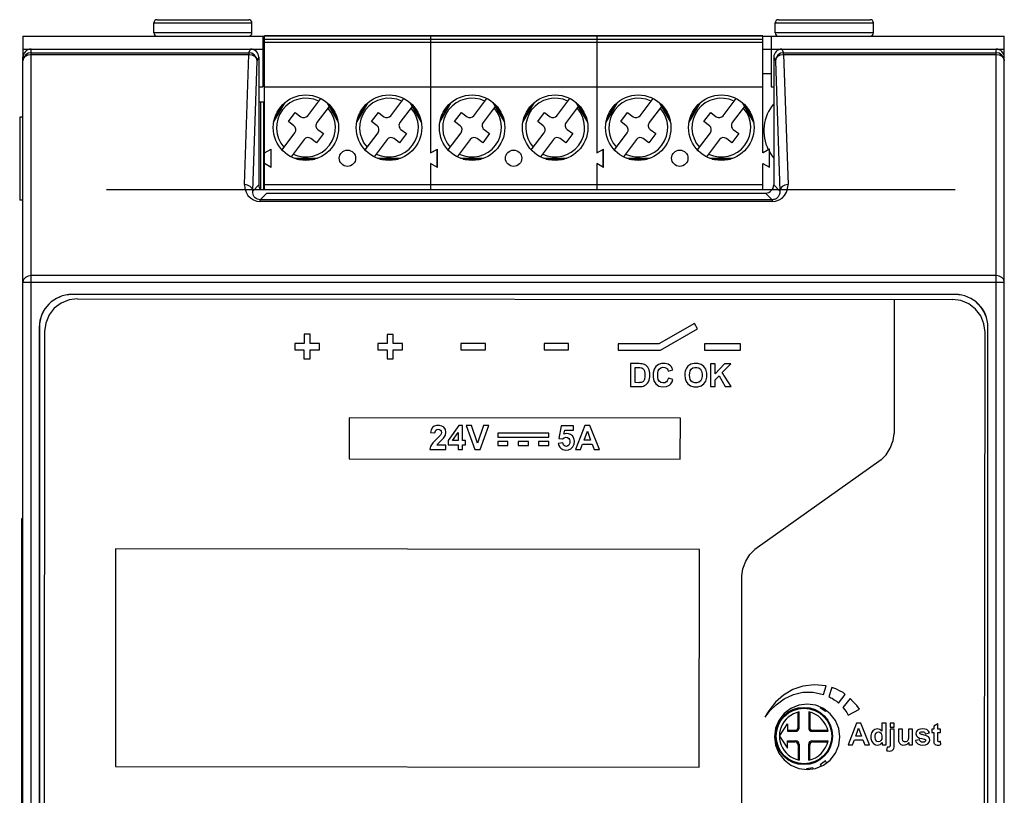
# Model space of a CAD drawing. Header units: inches. Extents: x 0 to 420, y 0 to 297.
# Tile 10 of 10: x 312 to 373, y 164 to 212. Entities that reach past the tile are written whole.
import ezdxf

# ---------------------------------------------------------------- set-up
doc = ezdxf.new("R2010")
doc.units = ezdxf.units.IN
doc.header["$MEASUREMENT"] = 0

msp = doc.modelspace()

# ---------------------------------------------------------------- linework, layer by layer
at = {"color": 7, "linetype": 'Continuous'}
for p, q in [((320.899, 211.5), (326.499, 211.5)), ((358.899, 211.5), (364.499, 211.5)), ((320.699, 210.7), (320.699, 211.3)), ((320.699, 211.3), (326.699, 211.3)), ((326.699, 210.7), (326.699, 211.3)), ((358.699, 210.7), (358.699, 211.3)), ((358.699, 211.3), (364.699, 211.3)), ((364.699, 210.7), (364.699, 211.3)), ((312.699, 210.5), (312.699, 209.199)), ((312.699, 210.5), (327.459, 210.5)), ((326.699, 210.7), (320.699, 210.7)), ((327.359, 210.5), (327.359, 207.4)), ((327.457, 210.513), (327.457, 210.5)), ((357.937, 210.513), (327.457, 210.513)), ((327.459, 201.1), (327.459, 210.5)), ((357.939, 210.5), (327.459, 210.5)), ((327.459, 210.3), (357.939, 210.3)), ((357.939, 210.1), (327.459, 210.1)), ((337.617, 210.513), (337.617, 210.5)), ((337.619, 210.5), (337.619, 203.349)), ((347.777, 210.5), (347.777, 210.513)), ((347.779, 210.5), (347.779, 203.349)), ((357.937, 210.5), (357.937, 210.513)), ((357.939, 203.349), (357.939, 210.5)), ((357.939, 210.5), (372.699, 210.5)), ((358.439, 210.5), (358.439, 207.4)), ((364.699, 210.7), (358.699, 210.7)), ((372.699, 209.199), (372.699, 210.5)), ((312.699, 209.7), (327.359, 209.7)), ((313.199, 87.3), (313.199, 209.7)), ((326.511, 209.483), (326.619, 209.7)), ((327.359, 209.7), (327.459, 209.7)), ((357.939, 209.7), (358.439, 209.7)), ((358.439, 209.7), (372.699, 209.7)), ((359.098, 209.7), (359.206, 209.483)), ((372.199, 87.3), (372.199, 209.7)), ((312.699, 87.801), (312.699, 209.199)), ((312.699, 208.984), (312.736, 209.134)), ((313.199, 209.483), (326.511, 209.483)), ((313.199, 209.379), (326.511, 209.379)), ((326.243, 201.419), (326.511, 209.379)), ((326.511, 209.483), (326.511, 209.379)), ((326.743, 201.024), (327.011, 208.984)), ((327.011, 208.984), (327.119, 209.2)), ((327.119, 209.2), (327.119, 201.4)), ((358.599, 209.2), (358.599, 201.4)), ((358.599, 209.2), (358.707, 208.984)), ((358.707, 208.984), (358.975, 201.024)), ((359.206, 209.379), (359.206, 209.483)), ((359.206, 209.483), (372.199, 209.483)), ((359.206, 209.379), (359.474, 201.419)), ((359.206, 209.379), (372.199, 209.379)), ((372.661, 209.135), (372.699, 208.984)), ((372.699, 87.801), (372.699, 209.199)), ((327.457, 208.782), (327.359, 208.839)), ((327.459, 208.769), (327.359, 208.827)), ((327.359, 208.073), (327.459, 208.131)), ((357.939, 208.2), (358.439, 208.2)), ((327.119, 207.4), (327.359, 207.4)), ((327.459, 207.4), (357.939, 207.4)), ((358.439, 207.4), (358.599, 207.4)), ((330.109, 205.63), (330.902, 206.684)), ((335.189, 205.63), (335.982, 206.684)), ((340.269, 205.63), (341.062, 206.684)), ((345.349, 205.63), (346.142, 206.684)), ((350.429, 205.63), (351.222, 206.684)), ((355.509, 205.63), (356.302, 206.684)), ((327.459, 206.448), (327.119, 206.448)), ((327.242, 201.1), (327.242, 206.448)), ((327.417, 201.1), (327.417, 206.448)), ((328.026, 205.227), (328.729, 206.445)), ((328.058, 205.383), (328.605, 206.331)), ((331.411, 206.197), (330.669, 205.209)), ((331.268, 206.445), (331.972, 205.227)), ((331.391, 206.332), (331.94, 205.383)), ((333.106, 205.227), (333.809, 206.445)), ((333.138, 205.383), (333.685, 206.331)), ((336.491, 206.197), (335.749, 205.209)), ((336.348, 206.445), (337.052, 205.227)), ((336.471, 206.332), (337.02, 205.383)), ((338.186, 205.227), (338.889, 206.445)), ((338.218, 205.383), (338.765, 206.331)), ((341.571, 206.197), (340.829, 205.209)), ((341.428, 206.445), (342.132, 205.227)), ((341.551, 206.332), (342.1, 205.383)), ((343.266, 205.227), (343.969, 206.445)), ((343.298, 205.383), (343.845, 206.331)), ((346.651, 206.197), (345.909, 205.209)), ((346.508, 206.445), (347.212, 205.227)), ((346.631, 206.332), (347.18, 205.383)), ((348.346, 205.227), (349.049, 206.445)), ((348.378, 205.383), (348.925, 206.331)), ((351.731, 206.197), (350.989, 205.209)), ((351.588, 206.445), (352.292, 205.227)), ((351.711, 206.332), (352.26, 205.383)), ((353.426, 205.227), (354.129, 206.445)), ((353.458, 205.383), (354.005, 206.331)), ((356.811, 206.197), (356.069, 205.209)), ((356.668, 206.445), (357.372, 205.227)), ((356.791, 206.332), (357.34, 205.383)), ((312.499, 205.535), (312.499, 200.465)), ((312.699, 205.535), (312.499, 205.535)), ((328.929, 205.266), (329.35, 205.826)), ((329.35, 205.826), (329.689, 205.57)), ((334.009, 205.266), (334.43, 205.826)), ((334.43, 205.826), (334.769, 205.57)), ((339.089, 205.266), (339.51, 205.826)), ((339.51, 205.826), (339.849, 205.57)), ((344.169, 205.266), (344.59, 205.826)), ((344.59, 205.826), (344.929, 205.57)), ((349.249, 205.266), (349.67, 205.826)), ((349.67, 205.826), (350.009, 205.57)), ((354.329, 205.266), (354.75, 205.826)), ((354.75, 205.826), (355.089, 205.57)), ((329.269, 205.011), (328.929, 205.266)), ((330.729, 204.789), (331.068, 204.534)), ((334.349, 205.011), (334.009, 205.266)), ((335.809, 204.789), (336.148, 204.534)), ((339.429, 205.011), (339.089, 205.266)), ((340.889, 204.789), (341.228, 204.534)), ((344.509, 205.011), (344.169, 205.266)), ((345.969, 204.789), (346.308, 204.534)), ((349.589, 205.011), (349.249, 205.266)), ((351.049, 204.789), (351.388, 204.534)), ((354.669, 205.011), (354.329, 205.266)), ((356.129, 204.789), (356.468, 204.534)), ((328.539, 203.541), (329.328, 204.591)), ((329.888, 204.17), (329.095, 203.116)), ((330.648, 203.974), (330.308, 204.23)), ((331.068, 204.534), (330.648, 203.974)), ((333.619, 203.541), (334.408, 204.591)), ((334.968, 204.17), (334.175, 203.116)), ((335.728, 203.974), (335.388, 204.23)), ((336.148, 204.534), (335.728, 203.974)), ((338.699, 203.541), (339.488, 204.591)), ((340.048, 204.17), (339.255, 203.116)), ((340.808, 203.974), (340.468, 204.23)), ((341.228, 204.534), (340.808, 203.974)), ((343.779, 203.541), (344.568, 204.591)), ((345.128, 204.17), (344.335, 203.116)), ((345.888, 203.974), (345.548, 204.23)), ((346.308, 204.534), (345.888, 203.974)), ((348.859, 203.541), (349.648, 204.591)), ((350.208, 204.17), (349.415, 203.116)), ((350.968, 203.974), (350.628, 204.23)), ((351.388, 204.534), (350.968, 203.974)), ((353.939, 203.541), (354.728, 204.591)), ((355.288, 204.17), (354.495, 203.116)), ((356.048, 203.974), (355.708, 204.23)), ((356.468, 204.534), (356.048, 203.974)), ((327.459, 203.349), (327.879, 203.592)), ((327.879, 202.468), (327.879, 203.592)), ((337.619, 203.349), (338.039, 203.592)), ((338.019, 202.48), (338.019, 203.58)), ((338.039, 202.468), (338.039, 203.592)), ((347.779, 203.349), (348.199, 203.592)), ((348.179, 202.48), (348.179, 203.58)), ((348.199, 202.468), (348.199, 203.592)), ((358.339, 203.58), (357.939, 203.349)), ((358.337, 203.593), (357.946, 203.368)), ((358.337, 203.58), (358.337, 203.593)), ((358.339, 202.48), (358.339, 203.58)), ((329.295, 203.028), (330.702, 203.028)), ((329.446, 202.978), (330.551, 202.978)), ((334.375, 203.028), (335.782, 203.028)), ((334.526, 202.978), (335.631, 202.978)), ((339.455, 203.028), (340.862, 203.028)), ((339.606, 202.978), (340.711, 202.978)), ((344.535, 203.028), (345.942, 203.028)), ((344.686, 202.978), (345.791, 202.978)), ((349.615, 203.028), (351.022, 203.028)), ((349.766, 202.978), (350.871, 202.978)), ((354.695, 203.028), (356.102, 203.028)), ((354.846, 202.978), (355.951, 202.978)), ((327.879, 202.468), (327.459, 202.711)), ((337.619, 202.711), (337.619, 201.1)), ((338.039, 202.468), (337.619, 202.711)), ((347.779, 202.711), (347.779, 201.1)), ((348.199, 202.468), (347.779, 202.711)), ((357.939, 201.1), (357.939, 202.711)), ((357.939, 202.711), (358.339, 202.48)), ((369.699, 201.1), (317.799, 201.1)), ((326.743, 201.024), (327.119, 201.4)), ((357.939, 201.4), (327.459, 201.4)), ((358.975, 201.024), (358.599, 201.4)), ((327.208, 200.489), (327.619, 200.9)), ((327.208, 200.384), (327.208, 200.489)), ((358.51, 200.489), (327.208, 200.489)), ((327.619, 200.9), (358.099, 200.9)), ((358.51, 200.489), (358.099, 200.9)), ((358.51, 200.489), (358.51, 200.384)), ((312.699, 200.465), (312.499, 200.465)), ((358.51, 200.384), (327.208, 200.384)), ((372.199, 195.85), (313.199, 195.85)), ((312.699, 195.455), (372.699, 195.455)), ((315.699, 194.7), (315.699, 194.695)), ((369.699, 194.7), (315.699, 194.7)), ((369.699, 194.695), (315.699, 194.695)), ((369.699, 194.7), (369.699, 194.695)), ((316.023, 194.44), (369.522, 194.392)), ((365.97, 194.396), (365.963, 186.195)), ((313.699, 192.7), (313.699, 111.8)), ((313.699, 192.7), (313.704, 192.7)), ((313.704, 192.7), (313.704, 111.8)), ((353.749, 192.931), (351.585, 191.684)), ((353.941, 192.597), (353.749, 192.931)), ((371.693, 111.802), (371.693, 192.7)), ((371.699, 192.7), (371.693, 192.7)), ((371.699, 111.8), (371.699, 192.7)), ((314.021, 192.442), (313.949, 112.042)), ((329.882, 192.265), (329.882, 191.708)), ((330.257, 192.264), (329.882, 192.265)), ((330.256, 191.707), (330.257, 192.264)), ((334.962, 192.261), (334.962, 191.703)), ((335.337, 192.26), (334.962, 192.261)), ((335.336, 191.703), (335.337, 192.26)), ((351.688, 191.299), (353.941, 192.597)), ((371.449, 111.99), (371.521, 192.39)), ((329.32, 191.708), (329.32, 191.323)), ((329.882, 191.708), (329.32, 191.708)), ((330.82, 191.707), (330.256, 191.707)), ((330.82, 191.322), (330.82, 191.707)), ((334.4, 191.704), (334.4, 191.319)), ((334.962, 191.703), (334.4, 191.704)), ((335.9, 191.702), (335.336, 191.703)), ((335.9, 191.317), (335.9, 191.702)), ((339.48, 191.699), (339.48, 191.314)), ((340.98, 191.697), (339.48, 191.699)), ((340.98, 191.312), (340.98, 191.697)), ((344.56, 191.694), (344.56, 191.309)), ((346.06, 191.693), (344.56, 191.694)), ((346.06, 191.308), (346.06, 191.693)), ((349.09, 191.686), (349.09, 191.301)), ((351.585, 191.684), (349.09, 191.686)), ((354.37, 191.682), (354.369, 191.296)), ((356.571, 191.68), (354.37, 191.682)), ((356.57, 191.294), (356.571, 191.68)), ((329.32, 191.323), (329.881, 191.323)), ((329.881, 191.323), (329.881, 190.765)), ((330.256, 190.764), (330.256, 191.323)), ((330.256, 191.323), (330.82, 191.322)), ((334.4, 191.319), (334.961, 191.318)), ((334.961, 191.318), (334.961, 190.76)), ((335.336, 190.76), (335.336, 191.318)), ((335.336, 191.318), (335.9, 191.317)), ((339.48, 191.314), (340.98, 191.312)), ((344.56, 191.309), (346.06, 191.308)), ((349.09, 191.301), (351.688, 191.299)), ((354.369, 191.296), (356.57, 191.294)), ((329.881, 190.765), (330.256, 190.764)), ((334.961, 190.76), (335.336, 190.76)), ((349.852, 190.469), (349.85, 189.07)), ((350.368, 190.469), (349.852, 190.469)), ((350.133, 189.306), (350.134, 190.233)), ((350.134, 190.233), (350.261, 190.232)), ((354.744, 190.465), (354.743, 189.065)), ((355.027, 190.465), (354.744, 190.465)), ((355.027, 189.843), (355.027, 190.465)), ((355.598, 190.464), (355.027, 189.843)), ((355.45, 189.919), (355.978, 190.464)), ((355.978, 190.464), (355.598, 190.464)), ((352.15, 190.015), (352.43, 190.081)), ((355.027, 189.488), (355.255, 189.722)), ((355.255, 189.722), (355.639, 189.065)), ((356.005, 189.064), (355.45, 189.919)), ((349.85, 189.07), (350.382, 189.069)), ((350.344, 189.305), (350.133, 189.306)), ((352.433, 189.495), (352.16, 189.582)), ((354.743, 189.065), (355.026, 189.065)), ((355.026, 189.065), (355.027, 189.488)), ((355.639, 189.065), (356.005, 189.064)), ((332.641, 187.149), (332.639, 184.648)), ((352.891, 187.131), (332.641, 187.149)), ((339.341, 186.692), (338.703, 185.76)), ((339.578, 186.692), (339.341, 186.692)), ((339.577, 185.76), (339.578, 186.692)), ((339.806, 186.685), (340.33, 185.216)), ((340.127, 186.685), (339.806, 186.685)), ((340.498, 185.598), (340.127, 186.685)), ((340.859, 186.685), (340.498, 185.598)), ((340.646, 185.216), (341.174, 186.684)), ((341.174, 186.684), (340.859, 186.685)), ((345.61, 186.661), (345.465, 185.896)), ((346.354, 186.66), (345.61, 186.661)), ((346.354, 186.396), (346.354, 186.66)), ((347.053, 186.679), (346.48, 185.211)), ((347.367, 186.679), (347.053, 186.679)), ((347.954, 185.21), (347.367, 186.679)), ((352.889, 184.63), (352.891, 187.131)), ((337.609, 186.259), (337.889, 186.23)), ((338.967, 185.761), (339.305, 186.262)), ((339.305, 186.262), (339.304, 185.761)), ((341.728, 186.217), (341.728, 185.967)), ((344.852, 186.214), (341.728, 186.217)), ((344.852, 185.964), (344.852, 186.214)), ((345.778, 186.148), (345.823, 186.397)), ((345.823, 186.397), (346.354, 186.396)), ((347.008, 185.792), (347.206, 186.336)), ((347.206, 186.336), (347.408, 185.791)), ((338.561, 185.479), (338.002, 185.48)), ((338.561, 185.218), (338.561, 185.479)), ((338.703, 185.76), (338.703, 185.514)), ((338.703, 185.514), (339.304, 185.513)), ((339.304, 185.761), (338.967, 185.761)), ((339.304, 185.513), (339.304, 185.217)), ((339.759, 185.76), (339.577, 185.76)), ((339.577, 185.217), (339.577, 185.513)), ((339.577, 185.513), (339.759, 185.513)), ((339.759, 185.513), (339.759, 185.76)), ((341.728, 185.967), (344.852, 185.964)), ((341.728, 185.717), (341.728, 185.467)), ((342.353, 185.716), (341.728, 185.717)), ((341.728, 185.467), (342.353, 185.466)), ((342.353, 185.466), (342.353, 185.716)), ((342.977, 185.716), (342.977, 185.466)), ((343.602, 185.715), (342.977, 185.716)), ((342.977, 185.466), (343.602, 185.465)), ((343.602, 185.465), (343.602, 185.715)), ((344.226, 185.715), (344.226, 185.465)), ((344.852, 185.714), (344.226, 185.715)), ((344.226, 185.465), (344.851, 185.464)), ((344.851, 185.464), (344.852, 185.714)), ((345.711, 185.618), (345.43, 185.59)), ((345.465, 185.896), (345.693, 185.863)), ((346.794, 185.211), (346.916, 185.544)), ((346.916, 185.544), (347.503, 185.544)), ((347.408, 185.791), (347.008, 185.792)), ((347.503, 185.544), (347.631, 185.21)), ((337.574, 185.218), (338.561, 185.218)), ((339.304, 185.217), (339.577, 185.217)), ((340.33, 185.216), (340.646, 185.216)), ((346.48, 185.211), (346.794, 185.211)), ((347.631, 185.21), (347.954, 185.21)), ((332.639, 184.648), (352.889, 184.63)), ((365.167, 184.589), (357.454, 179.105)), ((312.624, 121.035), (312.624, 181)), ((312.624, 181), (312.699, 181)), ((312.624, 180), (312.699, 180)), ((318.359, 179.138), (318.347, 165.838)), ((354.059, 179.106), (318.359, 179.138)), ((354.047, 165.806), (354.059, 179.106)), ((356.617, 131.632), (356.658, 177.499)), ((361.635, 170.239), (361.811, 170.765)), ((362.153, 170.673), (361.963, 170.106)), ((362.569, 169.711), (362.978, 170.247)), ((363.273, 169.992), (362.832, 169.448)), ((358.075, 168.848), (358.372, 169.231)), ((360.159, 168.19), (360.159, 169.172)), ((360.738, 169.172), (360.738, 168.19)), ((360.952, 169.113), (360.738, 169.172)), ((361.443, 169.469), (361.432, 169.453)), ((361.432, 169.453), (361.76, 169.224)), ((361.76, 169.224), (361.793, 169.272)), ((363.161, 168.984), (363.848, 169.345)), ((360.099, 168.25), (360.099, 169.159)), ((360.799, 169.156), (360.799, 168.25)), ((358.949, 167.7), (359.449, 168.45)), ((359.449, 168.45), (359.449, 167.99)), ((359.449, 168.05), (359.899, 168.05)), ((359.449, 167.99), (359.959, 167.99)), ((359.899, 168.05), (359.959, 167.99)), ((360.099, 168.25), (360.159, 168.19)), ((360.799, 168.25), (360.738, 168.19)), ((360.999, 168.05), (360.938, 167.99)), ((360.938, 167.99), (361.92, 167.99)), ((360.999, 168.05), (361.905, 168.05)), ((363.654, 168.481), (363.142, 167.168)), ((363.614, 167.687), (363.791, 168.174)), ((363.935, 168.481), (363.654, 168.481)), ((363.791, 168.174), (363.972, 167.687)), ((364.459, 167.167), (363.935, 168.481)), ((365.22, 168.479), (365.219, 168.006)), ((365.472, 168.479), (365.22, 168.479)), ((365.471, 167.166), (365.472, 168.479)), ((365.714, 168.479), (365.714, 168.246)), ((365.966, 168.479), (365.714, 168.479)), ((365.714, 168.246), (365.966, 168.246)), ((365.966, 168.117), (365.714, 168.117)), ((365.965, 167.195), (365.966, 168.117)), ((365.966, 168.246), (365.966, 168.479)), ((366.224, 168.116), (366.223, 167.515)), ((366.475, 168.116), (366.224, 168.116)), ((366.475, 167.679), (366.475, 168.116)), ((367.089, 168.116), (366.837, 168.116)), ((367.088, 167.165), (367.089, 168.116)), ((368.381, 168.115), (368.266, 168.115)), ((368.266, 168.115), (368.266, 167.914)), ((368.634, 168.45), (368.381, 168.304)), ((368.381, 168.304), (368.381, 168.115)), ((368.634, 168.114), (368.634, 168.45)), ((368.806, 168.114), (368.634, 168.114)), ((368.806, 167.914), (368.806, 168.114)), ((358.949, 167.7), (358.96, 167.513)), ((358.949, 167.7), (359.449, 166.95)), ((359.449, 166.95), (359.449, 167.41)), ((359.449, 167.41), (359.959, 167.41)), ((359.899, 167.35), (359.959, 167.41)), ((360.938, 167.41), (361.92, 167.41)), ((360.999, 167.35), (360.938, 167.41)), ((361.862, 167.197), (361.92, 167.41)), ((363.423, 167.168), (363.531, 167.466)), ((363.531, 167.466), (364.056, 167.466)), ((363.972, 167.687), (363.614, 167.687)), ((364.056, 167.466), (364.171, 167.167)), ((365.094, 167.927), (365.161, 167.874)), ((366.477, 167.509), (366.475, 167.679)), ((366.489, 167.433), (366.477, 167.509)), ((366.778, 167.396), (366.748, 167.37)), ((367.513, 167.474), (367.26, 167.436)), ((367.409, 167.631), (367.52, 167.577)), ((367.894, 167.733), (367.79, 167.761)), ((367.878, 167.475), (367.895, 167.441)), ((367.879, 167.841), (368.117, 167.885)), ((368.266, 167.914), (368.381, 167.914)), ((368.381, 167.914), (368.381, 167.499)), ((368.638, 167.395), (368.633, 167.437)), ((368.634, 167.914), (368.806, 167.914)), ((368.634, 167.53), (368.634, 167.914)), ((368.826, 167.179), (368.804, 167.374)), ((359.449, 167.35), (359.899, 167.35)), ((360.099, 167.15), (360.159, 167.21)), ((360.099, 167.15), (360.099, 166.241)), ((360.159, 167.21), (360.159, 166.228)), ((360.738, 166.228), (360.738, 167.21)), ((360.799, 167.15), (360.738, 167.21)), ((360.799, 166.244), (360.799, 167.15)), ((360.999, 167.35), (361.905, 167.35)), ((363.142, 167.168), (363.423, 167.168)), ((364.171, 167.167), (364.459, 167.167)), ((365.195, 167.256), (365.237, 167.306)), ((365.237, 167.306), (365.236, 167.166)), ((365.236, 167.166), (365.471, 167.166)), ((365.546, 167.022), (365.503, 166.807)), ((365.614, 167.014), (365.58, 167.016)), ((366.758, 167.211), (366.854, 167.307)), ((366.854, 167.307), (366.854, 167.165)), ((366.854, 167.165), (367.088, 167.165)), ((359.978, 166.276), (360.159, 166.228)), ((361.76, 166.176), (361.432, 165.947)), ((361.837, 166.066), (361.76, 166.176)), ((318.347, 165.838), (354.047, 165.806)), ((360.993, 165.765), (360.599, 165.696)), ((360.599, 165.696), (360.606, 165.657)), ((361.005, 165.699), (360.993, 165.765)), ((361.432, 165.947), (361.495, 165.857))]:
    msp.add_line(p, q, dxfattribs=at)
for points in [[(313.199, 209.483), (313.007, 209.445), (312.845, 209.337), (312.737, 209.175), (312.699, 208.984)], [(312.736, 209.134), (312.845, 209.263), (313.007, 209.349), (313.199, 209.379)], [(327.011, 208.984), (326.973, 209.175), (326.864, 209.337), (326.702, 209.445), (326.511, 209.483)], [(326.511, 209.379), (326.701, 209.347), (326.862, 209.26), (326.971, 209.133), (327.011, 208.984)], [(359.206, 209.483), (359.015, 209.445), (358.853, 209.336), (358.744, 209.174), (358.707, 208.984)], [(358.707, 208.984), (358.747, 209.134), (358.856, 209.261), (359.017, 209.347), (359.206, 209.379)], [(372.699, 208.984), (372.661, 209.175), (372.552, 209.337), (372.39, 209.446), (372.199, 209.483)], [(372.199, 209.379), (372.39, 209.349), (372.552, 209.263), (372.661, 209.135)], [(326.243, 201.419), (326.264, 201.17), (326.336, 200.949), (326.451, 200.758), (326.604, 200.6), (326.79, 200.48), (326.998, 200.407), (327.208, 200.384)], [(326.743, 201.024), (326.703, 201.174), (326.594, 201.301), (326.432, 201.387), (326.255, 201.418)], [(358.51, 200.384), (358.717, 200.407), (358.925, 200.479), (359.11, 200.597), (359.264, 200.755), (359.38, 200.946), (359.453, 201.168), (359.474, 201.419)], [(359.461, 201.418), (359.285, 201.387), (359.124, 201.301), (359.015, 201.174), (358.975, 201.024)], [(327.208, 200.489), (327.123, 200.497), (327.04, 200.521), (326.963, 200.56), (326.897, 200.612), (326.841, 200.675), (326.797, 200.748), (326.764, 200.83), (326.745, 200.922), (326.743, 201.024)], [(358.975, 201.024), (358.975, 200.957), (358.968, 200.895), (358.956, 200.839), (358.939, 200.788), (358.918, 200.741), (358.894, 200.7), (358.867, 200.663), (358.838, 200.629), (358.808, 200.601), (358.776, 200.575), (358.744, 200.554), (358.71, 200.535), (358.674, 200.52), (358.635, 200.507), (358.594, 200.497), (358.552, 200.491), (358.51, 200.489)], [(313.199, 195.85), (313.007, 195.82), (312.845, 195.735), (312.737, 195.606), (312.699, 195.455)], [(372.699, 195.455), (372.661, 195.607), (372.552, 195.735), (372.389, 195.82), (372.199, 195.85)], [(316.023, 194.44), (315.516, 194.373), (315.028, 194.174), (314.612, 193.86), (314.294, 193.444), (314.09, 192.952), (314.021, 192.442)], [(371.521, 192.39), (371.453, 192.897), (371.254, 193.385), (370.94, 193.801), (370.524, 194.119), (370.032, 194.323), (369.522, 194.392)], [(350.261, 190.232), (350.343, 190.232), (350.42, 190.228), (350.493, 190.219)], [(350.634, 190.442), (350.551, 190.459), (350.461, 190.467), (350.368, 190.469)], [(350.845, 190.313), (350.783, 190.368), (350.71, 190.412), (350.634, 190.442)], [(350.978, 190.086), (350.943, 190.172), (350.897, 190.248), (350.845, 190.313)], [(351.395, 190.298), (351.283, 190.126), (351.224, 189.901), (351.22, 189.646), (351.278, 189.413), (351.393, 189.235)], [(352.286, 190.339), (352.141, 190.437), (351.956, 190.487), (351.744, 190.482), (351.551, 190.418), (351.395, 190.298)], [(351.603, 190.138), (351.703, 190.217), (351.827, 190.249), (351.948, 190.238), (352.046, 190.187)], [(352.43, 190.081), (352.394, 190.182), (352.346, 190.269), (352.286, 190.339)], [(353.357, 190.309), (353.308, 190.253), (353.265, 190.189), (353.227, 190.117)], [(353.538, 190.435), (353.475, 190.403), (353.415, 190.361), (353.357, 190.309)], [(354.336, 190.297), (354.173, 190.417), (353.968, 190.48), (353.742, 190.485), (353.538, 190.435)], [(353.561, 190.129), (353.656, 190.205), (353.775, 190.243), (353.908, 190.243), (354.027, 190.205), (354.122, 190.129)], [(354.335, 189.233), (354.452, 189.407), (354.513, 189.637), (354.512, 189.894), (354.452, 190.123), (354.336, 190.297)], [(350.493, 190.219), (350.543, 190.204), (350.587, 190.181), (350.623, 190.153)], [(350.623, 190.153), (350.655, 190.115), (350.682, 190.069), (350.703, 190.017)], [(350.703, 190.017), (350.729, 189.862), (350.729, 189.686), (350.703, 189.512)], [(350.981, 189.457), (351.02, 189.655), (351.019, 189.877), (350.978, 190.086)], [(351.601, 189.398), (351.544, 189.498), (351.515, 189.625), (351.506, 189.768), (351.514, 189.911), (351.544, 190.038), (351.603, 190.138)], [(352.046, 190.187), (352.09, 190.142), (352.127, 190.082), (352.15, 190.015)], [(353.227, 190.117), (353.19, 190.009), (353.169, 189.888), (353.163, 189.758)], [(353.163, 189.758), (353.184, 189.551), (353.248, 189.372), (353.346, 189.233)], [(353.452, 189.767), (353.463, 189.908), (353.499, 190.032), (353.561, 190.129)], [(353.563, 189.407), (353.501, 189.504), (353.464, 189.628), (353.452, 189.767)], [(354.122, 190.129), (354.192, 190.009), (354.224, 189.855), (354.224, 189.684), (354.19, 189.528), (354.12, 189.405)], [(350.515, 189.318), (350.461, 189.309), (350.403, 189.306), (350.344, 189.305)], [(350.382, 189.069), (350.471, 189.072), (350.554, 189.081), (350.632, 189.098)], [(350.628, 189.376), (350.597, 189.352), (350.558, 189.332), (350.515, 189.318)], [(350.703, 189.512), (350.684, 189.459), (350.66, 189.413), (350.628, 189.376)], [(350.632, 189.098), (350.707, 189.128), (350.774, 189.165), (350.83, 189.21)], [(350.83, 189.21), (350.89, 189.279), (350.941, 189.362), (350.981, 189.457)], [(351.393, 189.235), (351.577, 189.101), (351.803, 189.045), (352.036, 189.066), (352.224, 189.155)], [(352.043, 189.357), (351.94, 189.299), (351.819, 189.287), (351.699, 189.319), (351.601, 189.398)], [(352.16, 189.582), (352.133, 189.495), (352.093, 189.418), (352.043, 189.357)], [(352.224, 189.155), (352.311, 189.242), (352.383, 189.358), (352.433, 189.495)], [(353.346, 189.233), (353.509, 189.114), (353.72, 189.05), (353.96, 189.049), (354.172, 189.113), (354.335, 189.233)], [(354.12, 189.405), (354.021, 189.327), (353.902, 189.288), (353.777, 189.289), (353.66, 189.329), (353.563, 189.407)], [(338.439, 186.576), (338.316, 186.654), (338.158, 186.691), (337.992, 186.685), (337.847, 186.642), (337.733, 186.56), (337.651, 186.429), (337.609, 186.259)], [(337.889, 186.23), (337.898, 186.299), (337.917, 186.36), (337.95, 186.407)], [(337.95, 186.407), (338.01, 186.446), (338.088, 186.46), (338.168, 186.447), (338.229, 186.409)], [(338.221, 186.092), (338.154, 186.011), (338.073, 185.933), (337.988, 185.852)], [(338.229, 186.409), (338.266, 186.349), (338.28, 186.269), (338.265, 186.181), (338.221, 186.092)], [(338.414, 185.907), (338.459, 185.969), (338.497, 186.032), (338.527, 186.095)], [(338.527, 186.095), (338.562, 186.277), (338.526, 186.448), (338.439, 186.576)], [(346.288, 186.058), (346.18, 186.14), (346.047, 186.187), (345.911, 186.19), (345.778, 186.148)], [(346.313, 185.38), (346.397, 185.548), (346.418, 185.739), (346.379, 185.918), (346.288, 186.058)], [(365.167, 184.589), (365.473, 184.896), (365.729, 185.31), (365.904, 185.765), (365.963, 186.195)], [(337.671, 185.5), (337.625, 185.409), (337.592, 185.314), (337.574, 185.218)], [(337.988, 185.852), (337.866, 185.735), (337.759, 185.618), (337.671, 185.5)], [(338.002, 185.48), (338.019, 185.507), (338.039, 185.533), (338.06, 185.558)], [(338.06, 185.558), (338.113, 185.613), (338.17, 185.666), (338.229, 185.72)], [(338.229, 185.72), (338.296, 185.782), (338.358, 185.844), (338.414, 185.907)], [(345.43, 185.59), (345.461, 185.473), (345.515, 185.372), (345.583, 185.296)], [(345.693, 185.863), (345.791, 185.941), (345.898, 185.97), (345.997, 185.952), (346.068, 185.902)], [(345.782, 185.467), (345.749, 185.508), (345.725, 185.559), (345.711, 185.618)], [(346.067, 185.483), (346.004, 185.434), (345.928, 185.412), (345.851, 185.424), (345.782, 185.467)], [(346.068, 185.902), (346.108, 185.833), (346.127, 185.746), (346.127, 185.649), (346.108, 185.557), (346.067, 185.483)], [(345.583, 185.296), (345.712, 185.22), (345.877, 185.187), (346.048, 185.201), (346.195, 185.266), (346.313, 185.38)], [(356.657, 177.499), (356.717, 177.929), (356.892, 178.383), (357.148, 178.797), (357.454, 179.105)], [(359.777, 170.54), (359.193, 170.194), (358.709, 169.773), (358.294, 169.25)], [(358.372, 169.231), (358.753, 169.611), (359.235, 169.969), (359.802, 170.246), (360.383, 170.383), (361.005, 170.382), (361.635, 170.239)], [(361.811, 170.765), (361.094, 170.839), (360.382, 170.756), (359.777, 170.54)], [(362.842, 170.352), (362.631, 170.471), (362.401, 170.579), (362.153, 170.673)], [(361.963, 170.106), (362.033, 170.074), (362.101, 170.04), (362.167, 170.005)], [(362.167, 170.005), (362.297, 169.923), (362.431, 169.825), (362.569, 169.711)], [(362.978, 170.247), (362.934, 170.282), (362.888, 170.317), (362.842, 170.352)], [(363.848, 169.345), (363.681, 169.564), (363.488, 169.779), (363.273, 169.992)], [(358.294, 169.25), (358.217, 169.124), (358.146, 168.989), (358.075, 168.848)], [(362.646, 167.65), (362.579, 168.169), (362.38, 168.65), (362.061, 169.066), (361.647, 169.384), (361.166, 169.584), (360.648, 169.652), (360.131, 169.585), (359.651, 169.387), (359.236, 169.07), (358.916, 168.655), (358.715, 168.173), (358.646, 167.654)], [(360.159, 169.172), (359.978, 169.124), (359.804, 169.054), (359.64, 168.963), (359.488, 168.852), (359.352, 168.723), (359.233, 168.579), (359.133, 168.42), (359.053, 168.25), (358.995, 168.071)], [(362.832, 169.448), (362.956, 169.295), (363.067, 169.14), (363.161, 168.984)], [(361.92, 167.99), (361.862, 168.203), (361.772, 168.406), (361.654, 168.593), (361.509, 168.761), (361.342, 168.905), (361.154, 169.024), (360.952, 169.113)], [(358.995, 168.071), (358.96, 167.887), (358.949, 167.7)], [(364.656, 168.013), (364.582, 167.891), (364.546, 167.734), (364.547, 167.553), (364.595, 167.375), (364.693, 167.241), (364.82, 167.165), (364.959, 167.146), (365.099, 167.185)], [(365.219, 168.006), (365.096, 168.104), (364.944, 168.139), (364.787, 168.109), (364.656, 168.013)], [(365.714, 168.117), (365.713, 167.171), (365.712, 167.134), (365.71, 167.101), (365.705, 167.07)], [(366.837, 168.116), (366.837, 167.643), (366.834, 167.576), (366.829, 167.514), (366.818, 167.458)], [(367.394, 168.053), (367.318, 167.954), (367.296, 167.832), (367.327, 167.717), (367.409, 167.631)], [(367.696, 168.137), (367.579, 168.129), (367.476, 168.102), (367.394, 168.053)], [(368.117, 167.885), (368.056, 168.007), (367.96, 168.089), (367.839, 168.127), (367.696, 168.137)], [(358.646, 167.654), (358.714, 167.136), (358.913, 166.654), (359.231, 166.239), (359.646, 165.92), (360.126, 165.72), (360.645, 165.652), (361.162, 165.719), (361.642, 165.917), (362.056, 166.234), (362.377, 166.649), (362.578, 167.131), (362.646, 167.65)], [(358.96, 167.513), (358.995, 167.329), (359.053, 167.15), (359.133, 166.98), (359.233, 166.821), (359.352, 166.677), (359.488, 166.548), (359.64, 166.437), (359.804, 166.346), (359.978, 166.276)], [(364.799, 167.663), (364.805, 167.744), (364.825, 167.817), (364.859, 167.876)], [(364.841, 167.442), (364.815, 167.506), (364.803, 167.582), (364.799, 167.663)], [(365.159, 167.417), (365.088, 167.36), (364.997, 167.344), (364.908, 167.372), (364.841, 167.442)], [(364.859, 167.876), (364.93, 167.928), (365.012, 167.947), (365.094, 167.927)], [(365.161, 167.874), (365.2, 167.8), (365.218, 167.707), (365.219, 167.602), (365.202, 167.5), (365.159, 167.417)], [(366.223, 167.515), (366.234, 167.376), (366.282, 167.261), (366.367, 167.186)], [(366.539, 167.362), (366.518, 167.381), (366.5, 167.406), (366.489, 167.433)], [(366.748, 167.37), (366.673, 167.339), (366.599, 167.338), (366.539, 167.362)], [(366.818, 167.458), (366.802, 167.426), (366.778, 167.396)], [(367.26, 167.436), (367.292, 167.354), (367.344, 167.279), (367.408, 167.221)], [(367.408, 167.221), (367.551, 167.16), (367.723, 167.143), (367.884, 167.161), (368.016, 167.218), (368.108, 167.32), (368.149, 167.449), (368.131, 167.564), (368.07, 167.648)], [(367.579, 167.363), (367.55, 167.391), (367.528, 167.429), (367.513, 167.474)], [(367.52, 167.577), (367.652, 167.542), (367.794, 167.508)], [(367.555, 167.831), (367.533, 167.861), (367.533, 167.898), (367.558, 167.928)], [(367.79, 167.761), (367.734, 167.773), (367.682, 167.786), (367.635, 167.799), (367.592, 167.814), (367.555, 167.831)], [(367.558, 167.928), (367.615, 167.949), (367.682, 167.956), (367.756, 167.951), (367.822, 167.926)], [(367.863, 167.36), (367.799, 167.332), (367.721, 167.324), (367.643, 167.332), (367.579, 167.363)], [(367.794, 167.508), (367.826, 167.5), (367.855, 167.49), (367.878, 167.475)], [(367.822, 167.926), (367.846, 167.904), (367.866, 167.875), (367.879, 167.841)], [(367.895, 167.441), (367.89, 167.397), (367.863, 167.36)], [(368.07, 167.648), (367.991, 167.697), (367.894, 167.733)], [(368.381, 167.499), (368.381, 167.437), (368.383, 167.378), (368.389, 167.322)], [(368.633, 167.437), (368.634, 167.482), (368.634, 167.53)], [(368.661, 167.363), (368.651, 167.372), (368.643, 167.383), (368.638, 167.395)], [(368.804, 167.374), (368.765, 167.36), (368.727, 167.351), (368.691, 167.351), (368.661, 167.363)], [(360.738, 166.228), (360.952, 166.287), (361.154, 166.376), (361.342, 166.495), (361.509, 166.639), (361.654, 166.807), (361.772, 166.994), (361.862, 167.197)], [(365.099, 167.185), (365.149, 167.215), (365.195, 167.256)], [(365.503, 166.807), (365.534, 166.799), (365.565, 166.792), (365.596, 166.787)], [(365.58, 167.016), (365.569, 167.018), (365.557, 167.019), (365.546, 167.022)], [(365.596, 166.787), (365.689, 166.78), (365.777, 166.791), (365.849, 166.822)], [(365.672, 167.03), (365.646, 167.018), (365.614, 167.014)], [(365.705, 167.07), (365.698, 167.055), (365.687, 167.042), (365.672, 167.03)], [(365.849, 166.822), (365.888, 166.853), (365.921, 166.894), (365.941, 166.939)], [(365.941, 166.939), (365.957, 167.018), (365.963, 167.104), (365.965, 167.195)], [(366.367, 167.186), (366.487, 167.147), (366.627, 167.154), (366.758, 167.211)], [(368.389, 167.322), (368.396, 167.286), (368.408, 167.253), (368.424, 167.224)], [(368.424, 167.224), (368.445, 167.201), (368.472, 167.181), (368.504, 167.165)], [(368.504, 167.165), (368.6, 167.143), (368.71, 167.147), (368.826, 167.179)]]:
    msp.add_lwpolyline(points, dxfattribs=at)
for centre, radius in [((329.999, 204.9), 2), ((335.079, 204.9), 2), ((340.159, 204.9), 2), ((345.239, 204.9), 2), ((350.319, 204.9), 2), ((355.399, 204.9), 2), ((332.539, 203.03), 0.5), ((342.699, 203.03), 0.5), ((352.859, 203.03), 0.5), ((360.449, 167.7), 1.75), ((360.449, 167.7), 1.7)]:
    msp.add_circle(centre, radius, dxfattribs=at)
for centre, radius, start, end in [((320.899, 211.3), 0.2, 90, 180), ((326.499, 211.3), 0.2, 0, 90), ((358.899, 211.3), 0.2, 90, 180), ((364.499, 211.3), 0.2, 0, 90), ((320.899, 210.7), 0.2, 180, 270), ((326.499, 210.7), 0.2, 270, 0), ((358.899, 210.7), 0.2, 180, 270), ((364.499, 210.7), 0.2, 270, 0), ((329.999, 204.9), 1.8, 64.2866, 221.86206), ((335.079, 204.9), 1.8, 64.2866, 221.86206), ((340.159, 204.9), 1.8, 64.2866, 221.86206), ((345.239, 204.9), 1.8, 64.2866, 221.86206), ((350.319, 204.9), 1.8, 64.2866, 221.86206), ((355.399, 204.9), 1.8, 64.2866, 221.86206), ((329.999, 204.9), 1.8, 244.2866, 41.86206), ((335.079, 204.9), 1.8, 244.2866, 41.86206), ((340.159, 204.9), 1.8, 244.2866, 41.86206), ((345.239, 204.9), 1.8, 244.2866, 41.86206), ((350.319, 204.9), 1.8, 244.2866, 41.86206), ((355.399, 204.9), 1.8, 244.2866, 41.86206), ((360.599, 204.7), 2.6, 140.29397, 206.40056), ((329.87, 205.81), 0.3, 233.07433, 323.07433), ((334.95, 205.81), 0.3, 233.07433, 323.07433), ((340.03, 205.81), 0.3, 233.07433, 323.07433), ((345.11, 205.81), 0.3, 233.07433, 323.07433), ((350.19, 205.81), 0.3, 233.07433, 323.07433), ((355.27, 205.81), 0.3, 233.07433, 323.07433), ((329.089, 204.771), 0.3, 323.07433, 53.07433), ((330.909, 205.029), 0.3, 143.07433, 233.07433), ((334.169, 204.771), 0.3, 323.07433, 53.07433), ((335.989, 205.029), 0.3, 143.07433, 233.07433), ((339.249, 204.771), 0.3, 323.07433, 53.07433), ((341.069, 205.029), 0.3, 143.07433, 233.07433), ((344.329, 204.771), 0.3, 323.07433, 53.07433), ((346.149, 205.029), 0.3, 143.07433, 233.07433), ((349.409, 204.771), 0.3, 323.07433, 53.07433), ((351.229, 205.029), 0.3, 143.07433, 233.07433), ((354.489, 204.771), 0.3, 323.07433, 53.07433), ((356.309, 205.029), 0.3, 143.07433, 233.07433), ((330.128, 203.99), 0.3, 53.07433, 143.07433), ((335.208, 203.99), 0.3, 53.07433, 143.07433), ((340.288, 203.99), 0.3, 53.07433, 143.07433), ((345.368, 203.99), 0.3, 53.07433, 143.07433), ((350.448, 203.99), 0.3, 53.07433, 143.07433), ((355.528, 203.99), 0.3, 53.07433, 143.07433), ((360.599, 204.7), 2.6, 209.61878, 219.70603), ((315.699, 192.7), 2, 90, 180), ((315.699, 192.7), 1.995, 90, 180), ((369.699, 192.7), 2, 0, 90), ((369.699, 192.7), 1.995, 0, 90), ((359.899, 168.25), 0.2, 270, 0), ((360.999, 168.25), 0.2, 180, 270), ((359.899, 167.15), 0.2, 0, 90), ((360.999, 167.15), 0.2, 90, 180)]:
    msp.add_arc(centre, radius, start, end, dxfattribs=at)
for centre, major_axis, ratio, start_param, end_param in [((313.199, 209.199), (0, 0.501), 0.99863, 0, 1.570796), ((326.619, 209.199), (0.224, 0.448), 0.998288, -1.106738, 0.462689), ((359.099, 209.199), (-0.224, 0.448), 0.998288, -0.462689, 1.106738), ((372.199, 209.199), (0, 0.501), 0.99863, -1.570796, 0), ((327.619, 201.4), (-0.354, -0.354), 0.999315, 5.49813, 6.154134), ((358.099, 201.4), (0.354, -0.354), 0.999315, 5.49813, 7.068241), ((359.959, 168.19), (0, 0.2), 1, -3.141593, -1.570796), ((360.938, 168.19), (0, 0.2), 1, 1.570796, 3.141593), ((359.959, 167.21), (0, 0.2), 1, -1.570796, 0), ((360.938, 167.21), (0, 0.2), 1, 0, 1.570796)]:
    msp.add_ellipse(centre, major_axis=major_axis, ratio=ratio, start_param=start_param, end_param=end_param, dxfattribs=at)

doc.saveas('drawing.dxf')
